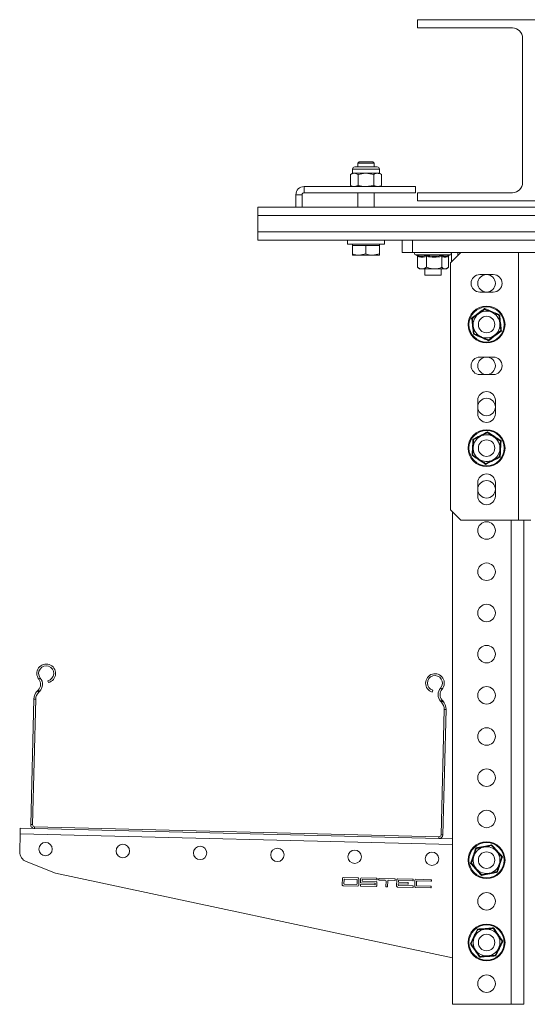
# Model space of a CAD drawing. Header units: millimetres. Extents: x -429 to 669, y -1273 to -42.
# Tile 6 of 10: x -429 to -183, y -520 to -42. Entities that reach past the tile are written whole.
import ezdxf

# ---------------------------------------------------------------- set-up
doc = ezdxf.new("R2010")
doc.units = ezdxf.units.MM

msp = doc.modelspace()

# ---------------------------------------------------------------- linework, layer by layer
at = {"color": 7, "linetype": 'Continuous', "lineweight": 15}
for p, q in [((-236.13, -45.56), (-236.13, -41.56)), ((-236.13, -41.56), (-126.13, -41.56)), ((-190.13, -45.56), (-236.13, -45.56)), ((-185.13, -120.56), (-185.13, -50.56)), ((-267.63, -114.08), (-267.63, -116.12)), ((-266.61, -113.06), (-256.39, -113.06)), ((-264.44, -110.56), (-265.13, -111.25)), ((-265.13, -111.25), (-265.13, -113.06)), ((-257.13, -111.25), (-265.13, -111.25)), ((-257.82, -110.56), (-264.44, -110.56)), ((-257.13, -111.25), (-257.82, -110.56)), ((-257.13, -113.06), (-257.13, -111.25)), ((-256.39, -113.06), (-255.65, -113.06)), ((-254.63, -116.12), (-254.63, -114.08)), ((-267.63, -116.12), (-268.64, -116.7)), ((-268.64, -121.98), (-268.64, -116.7)), ((-267.63, -116.12), (-266.76, -116.12)), ((-266.76, -116.12), (-261.13, -116.12)), ((-264.88, -116.7), (-266.76, -116.12)), ((-264.88, -121.98), (-264.88, -116.7)), ((-257.38, -116.7), (-261.13, -116.12)), ((-261.13, -116.12), (-255.5, -116.12)), ((-257.38, -121.98), (-257.38, -116.7)), ((-255.5, -116.12), (-254.63, -116.12)), ((-253.63, -116.7), (-254.63, -116.12)), ((-253.63, -121.98), (-253.63, -116.7)), ((-291.13, -122.56), (-237.13, -122.56)), ((-268.64, -121.98), (-267.63, -122.56)), ((-264.88, -121.98), (-266.76, -122.56)), ((-257.38, -121.98), (-261.13, -122.56)), ((-254.63, -122.56), (-253.63, -121.98)), ((-237.13, -125.56), (-237.13, -122.56)), ((-295.13, -132.56), (-295.13, -126.56)), ((-292.13, -132.56), (-292.13, -126.56)), ((-291.13, -125.56), (-237.13, -125.56)), ((-265.13, -125.56), (-265.13, -132.56)), ((-257.13, -132.56), (-257.13, -125.56)), ((-236.13, -129.56), (-236.13, -125.56)), ((-236.13, -125.56), (-190.13, -125.56)), ((-295.13, -132.56), (-313.63, -132.56)), ((-313.63, -132.56), (-313.63, -136.56)), ((-292.13, -132.56), (-295.13, -132.56)), ((-70.13, -132.56), (-292.13, -132.56)), ((-126.13, -129.56), (-236.13, -129.56)), ((-313.63, -136.56), (-313.63, -144.56)), ((-313.63, -144.56), (-313.63, -148.56)), ((-48.63, -148.56), (-313.63, -148.56)), ((-270.13, -148.56), (-270.13, -150.56)), ((-252.13, -150.56), (-270.13, -150.56)), ((-267.63, -150.56), (-267.63, -151.16)), ((-267.63, -151.16), (-267.63, -155.28)), ((-267.63, -151.16), (-264.38, -151.16)), ((-264.38, -151.16), (-261.13, -151.16)), ((-261.13, -151.16), (-261.13, -155.28)), ((-261.13, -151.16), (-257.88, -151.16)), ((-257.88, -151.16), (-254.63, -151.16)), ((-254.63, -151.16), (-254.63, -150.56)), ((-254.63, -151.16), (-254.63, -155.28)), ((-252.13, -150.56), (-252.13, -148.56)), ((-243.63, -154.56), (-243.63, -148.56)), ((-238.63, -148.56), (-238.63, -154.56)), ((-267.63, -155.86), (-264.38, -155.86)), ((-261.13, -155.28), (-264.38, -155.86)), ((-264.38, -155.86), (-257.88, -155.86)), ((-254.63, -155.28), (-257.88, -155.86)), ((-254.63, -155.86), (-257.88, -155.86)), ((-238.63, -154.56), (-243.63, -154.56)), ((-238.63, -154.56), (-123.63, -154.56)), ((-237.17, -155.76), (-236.44, -156.03)), ((-236.18, -156.08), (-236.5, -155.99)), ((-236.11, -156.49), (-236.11, -161.76)), ((-231.83, -156.49), (-231.83, -161.76)), ((-224.35, -156.49), (-224.35, -161.76)), ((-221.15, -156.49), (-221.15, -161.76)), ((-221.07, -156.11), (-220.09, -155.76)), ((-215.13, -154.56), (-220.13, -159.56)), ((-219.63, -154.56), (-219.63, -159.06)), ((-216.63, -154.56), (-216.63, -156.06)), ((-235.81, -162.01), (-236.11, -161.76)), ((-235.82, -162.01), (-235.13, -162.56)), ((-222.13, -162.56), (-221.45, -162.01)), ((-220.13, -159.56), (-220.13, -279.56)), ((-235.13, -162.56), (-233.97, -162.56)), ((-233.97, -162.56), (-228.09, -162.56)), ((-232.63, -162.56), (-232.63, -165.56)), ((-232.63, -165.56), (-224.84, -165.56)), ((-228.09, -162.56), (-222.75, -162.56)), ((-224.84, -165.56), (-224.63, -165.56)), ((-224.63, -165.56), (-224.63, -162.56)), ((-222.75, -162.56), (-222.13, -162.56)), ((-199.38, -165.31), (-205.88, -165.31)), ((-205.88, -173.81), (-199.38, -173.81)), ((-199.38, -205.31), (-205.88, -205.31)), ((-205.88, -213.81), (-199.38, -213.81)), ((-206.88, -226.31), (-206.88, -232.81)), ((-198.38, -232.81), (-198.38, -226.31)), ((-206.88, -266.31), (-206.88, -272.81)), ((-198.38, -272.81), (-198.38, -266.31)), ((-220.13, -279.56), (-215.13, -284.56)), ((-219.13, -280.56), (-219.13, -519.56)), ((-215.13, -284.56), (-187.13, -284.56)), ((-187.13, -284.56), (-181.13, -284.56)), ((-184.63, -284.56), (-184.63, -519.56)), ((-415.4, -362.45), (-415.19, -363.32)), ((-420.49, -367.37), (-420.14, -367.02)), ((-419.86, -368.01), (-419.5, -367.66)), ((-228.95, -367.98), (-228.7, -367.12)), ((-423.77, -432.29), (-422.25, -371.46)), ((-422.87, -432.31), (-421.35, -371.49)), ((-224.86, -372.52), (-224.52, -372.9)), ((-224.19, -371.92), (-223.86, -372.29)), ((-223.21, -376.44), (-224.73, -437.26)), ((-222.31, -376.46), (-223.83, -437.29)), ((-428.81, -434.06), (-421.92, -434.23)), ((-225.78, -439.14), (-421.92, -434.23)), ((-225.76, -438.24), (-421.89, -433.33)), ((-428.88, -436.76), (-429.1, -445.51)), ((-225.78, -439.14), (-219.13, -439.3)), ((-425.93, -450.29), (-411.81, -455.83)), ((-411.81, -455.83), (-219.13, -497.04)), ((-272.57, -458.37), (-272.65, -461.57)), ((-264.97, -458.16), (-272.16, -457.98)), ((-265.59, -458.95), (-271.58, -458.8)), ((-264.66, -461.77), (-264.58, -458.57)), ((-263.78, -458.59), (-263.82, -460.19)), ((-255.97, -458.39), (-263.37, -458.2)), ((-255.78, -458.99), (-255.77, -458.59)), ((-254.97, -458.61), (-254.98, -459.01)), ((-247.17, -458.61), (-254.77, -458.42)), ((-246.99, -459.21), (-246.98, -458.81)), ((-238.37, -458.83), (-245.77, -458.64)), ((-229.58, -459.05), (-236.97, -458.86)), ((-272.26, -461.98), (-265.07, -462.16)), ((-271.79, -458.99), (-271.84, -460.99)), ((-271.64, -461.2), (-265.65, -461.35)), ((-265.44, -461.15), (-265.39, -459.15)), ((-263.85, -461.59), (-263.86, -461.99)), ((-263.67, -462.2), (-256.27, -462.38)), ((-256.85, -461.57), (-263.65, -461.4)), ((-263.43, -460.6), (-256.83, -460.77)), ((-263, -459.61), (-262.99, -459.21)), ((-256.21, -459.98), (-262.81, -459.82)), ((-262.79, -459.02), (-255.99, -459.19)), ((-256.63, -460.97), (-256.64, -461.37)), ((-255.86, -461.99), (-255.82, -460.39)), ((-254.79, -459.22), (-251.79, -459.29)), ((-251.4, -459.7), (-251.46, -462.3)), ((-251.27, -462.51), (-250.87, -462.52)), ((-250.67, -462.32), (-250.6, -459.72)), ((-250.19, -459.33), (-247.19, -459.41)), ((-246.18, -459.03), (-246.26, -462.23)), ((-245.87, -462.64), (-238.47, -462.83)), ((-245.45, -461.65), (-245.44, -461.25)), ((-245.41, -460.05), (-245.4, -459.65)), ((-238.45, -462.03), (-245.25, -461.86)), ((-245.23, -461.06), (-240.83, -461.17)), ((-240.81, -460.37), (-245.21, -460.26)), ((-245.19, -459.46), (-238.39, -459.63)), ((-240.63, -460.97), (-240.62, -460.57)), ((-238.27, -462.63), (-238.26, -462.23)), ((-238.19, -459.43), (-238.18, -459.03)), ((-237.38, -459.25), (-237.46, -462.45)), ((-237.07, -462.86), (-229.68, -463.05)), ((-236.65, -461.87), (-236.6, -459.87)), ((-229.66, -462.25), (-236.45, -462.08)), ((-236.39, -459.68), (-229.6, -459.85)), ((-229.47, -462.85), (-229.46, -462.45)), ((-229.39, -459.65), (-229.38, -459.25)), ((-219.13, -519.56), (-190.63, -519.56)), ((-190.63, -519.56), (-184.63, -519.56))]:
    msp.add_line(p, q, dxfattribs=at)
at = {"color": 7, "linetype": 'Continuous', "lineweight": 0}
for p, q in [((-267.63, -114.08), (-255.5, -114.08)), ((-255.5, -114.08), (-254.63, -114.08)), ((-291.13, -122.56), (-291.13, -125.56)), ((-292.13, -126.56), (-295.13, -126.56)), ((-48.63, -136.56), (-313.63, -136.56)), ((-48.63, -144.56), (-313.63, -144.56)), ((-220.09, -155.76), (-237.17, -155.76)), ((-187.13, -154.56), (-187.13, -284.56)), ((-190.63, -284.56), (-190.63, -519.56)), ((-419.12, -361.16), (-419.83, -361.72)), ((-420.49, -367.37), (-419.86, -368.01)), ((-419.5, -367.66), (-420.14, -367.02)), ((-224.92, -366.02), (-224.24, -366.61)), ((-421.35, -371.49), (-422.25, -371.46)), ((-224.19, -371.92), (-224.86, -372.52)), ((-224.52, -372.9), (-223.86, -372.29)), ((-222.31, -376.46), (-223.21, -376.44)), ((-423.77, -432.29), (-422.87, -432.31)), ((-421.89, -433.33), (-421.92, -434.23)), ((-428.88, -436.76), (-219.13, -442)), ((-225.78, -439.14), (-225.76, -438.24)), ((-224.73, -437.26), (-223.83, -437.29))]:
    msp.add_line(p, q, dxfattribs=at)
at = {"color": 7, "linetype": 'Continuous', "lineweight": 15, "flags": 128}
msp.add_lwpolyline([(-428.88, -436.76), (-428.87, -436.23), (-428.86, -435.73), (-428.84, -435.26), (-428.83, -434.85), (-428.83, -434.51), (-428.82, -434.27), (-428.82, -434.11), (-428.81, -434.06)], dxfattribs=at)
at = {"color": 7, "linetype": 'Continuous', "lineweight": 15}
for centre, radius in [((-202.63, -169.56), 4.25), ((-202.63, -189.56), 8.95), ((-202.63, -189.56), 4), ((-202.63, -209.56), 4.25), ((-202.63, -229.56), 4.25), ((-202.63, -249.56), 8.95), ((-202.63, -249.56), 4), ((-202.63, -269.56), 4.25), ((-202.63, -289.56), 4.25), ((-202.63, -309.56), 4.25), ((-202.63, -329.56), 4.25), ((-202.63, -349.56), 4.25), ((-202.63, -369.56), 4.25), ((-202.63, -389.56), 4.25), ((-202.63, -409.56), 4.25), ((-202.63, -429.56), 4.25), ((-416.56, -444.21), 3.25), ((-379.08, -445.14), 3.25), ((-341.59, -446.08), 3.25), ((-304.1, -447.02), 3.25), ((-202.63, -449.56), 8.95), ((-266.61, -447.96), 3.25), ((-229.12, -448.89), 3.25), ((-202.63, -449.56), 4), ((-202.63, -469.56), 4.25), ((-202.63, -489.56), 8.95), ((-202.63, -489.56), 4), ((-202.63, -509.56), 4.25)]:
    msp.add_circle(centre, radius, dxfattribs=at)
at = {"color": 7, "linetype": 'Continuous', "lineweight": 0}
for centre in [(-202.63, -189.56), (-202.63, -249.56), (-202.63, -449.56), (-202.63, -489.56)]:
    msp.add_circle(centre, 8.54, dxfattribs=at)
at = {"color": 7, "linetype": 'Continuous', "lineweight": 15}
for centre, radius, start, end in [((-190.13, -50.56), 5, 0, 90), ((-266.61, -114.08), 1.02, 90, 180), ((-255.65, -114.08), 1.02, 0, 90), ((-291.13, -126.56), 4, 90, 180), ((-190.13, -120.56), 5, 270, 0), ((-291.13, -126.56), 1, 90, 180), ((-236.96, -155.17), 0.619, 90, 250), ((-220.3, -155.17), 0.619, 290, 90), ((-205.88, -169.56), 4.25, 90, 270), ((-199.38, -169.56), 4.25, 270, 90), ((-202.63, -189.56), 6.5, 126.7486, 186.7486), ((-202.63, -189.56), 6.5, 66.7486, 126.7486), ((-202.63, -189.56), 6.5, 6.7486, 66.7486), ((-202.63, -189.56), 6.5, 186.7486, 246.7486), ((-202.63, -189.56), 6.5, 306.7486, 6.7486), ((-202.63, -189.56), 6.5, 246.7486, 306.7486), ((-205.88, -209.56), 4.25, 90, 270), ((-199.38, -209.56), 4.25, 270, 90), ((-202.63, -226.31), 4.25, 0, 180), ((-202.63, -232.81), 4.25, 180, 0), ((-202.63, -249.56), 6.5, 116.7486, 176.7486), ((-202.63, -249.56), 6.5, 56.7486, 116.7486), ((-202.63, -249.56), 6.5, 356.7486, 56.7486), ((-202.63, -249.56), 6.5, 176.7486, 236.7486), ((-202.63, -249.56), 6.5, 296.7486, 356.7486), ((-202.63, -249.56), 6.5, 236.7486, 296.7486), ((-202.63, -266.31), 4.25, 0, 180), ((-202.63, -272.81), 4.25, 180, 0), ((-416.26, -358.9), 4.55, 283.5675, 218.2499), ((-416.26, -358.9), 3.65, 283.5675, 218.2499), ((-422.97, -364.19), 4, 315.0317, 38.2499), ((-422.97, -364.19), 4.9, 315.0317, 38.2499), ((-227.67, -363.62), 4.55, 318.885, 253.5675), ((-227.67, -363.62), 3.65, 318.885, 253.5675), ((-416.25, -371.61), 6, 135.0317, 178.5675), ((-416.25, -371.61), 5.1, 135.0317, 178.5675), ((-221.22, -369.24), 4.9, 138.885, 222.1033), ((-221.22, -369.24), 4, 138.885, 222.1033), ((-228.31, -376.31), 6, 358.5675, 42.1033), ((-228.31, -376.31), 5.1, 358.5675, 42.1033), ((-421.87, -432.33), 1.9, 178.5675, 268.5675), ((-421.87, -432.33), 1, 178.5675, 268.5675), ((-225.73, -437.24), 1.9, 268.5675, 358.5675), ((-225.73, -437.24), 1, 268.5675, 358.5675), ((-202.63, -449.56), 6.5, 101.7542, 161.7542), ((-202.63, -449.56), 6.5, 41.7542, 101.7542), ((-424.1, -445.63), 5, 178.5675, 248.5675), ((-202.63, -449.56), 6.5, 161.7542, 221.7542), ((-202.63, -449.56), 6.5, 341.7542, 41.7542), ((-202.63, -449.56), 6.5, 221.7542, 281.7542), ((-202.63, -449.56), 6.5, 281.7542, 341.7542), ((-272.17, -458.38), 0.4, 88.5675, 178.5675), ((-271.59, -459), 0.2, 88.5675, 178.5675), ((-264.98, -458.56), 0.4, 358.5675, 88.5675), ((-263.38, -458.6), 0.4, 88.5675, 178.5675), ((-255.97, -458.59), 0.2, 358.5675, 88.5675), ((-254.77, -458.62), 0.2, 88.5675, 178.5675), ((-247.18, -458.81), 0.2, 358.5675, 88.5675), ((-245.78, -459.04), 0.4, 88.5675, 178.5675), ((-238.38, -459.03), 0.2, 358.5675, 88.5675), ((-236.98, -459.26), 0.4, 88.5675, 178.5675), ((-272.25, -461.58), 0.4, 178.5675, 268.5675), ((-271.64, -461), 0.2, 178.5675, 268.5675), ((-265.64, -461.15), 0.2, 268.5675, 358.5675), ((-265.59, -459.15), 0.2, 358.5675, 88.5675), ((-265.06, -461.76), 0.4, 268.5675, 358.5675), ((-263.66, -462), 0.2, 178.5675, 268.5675), ((-263.65, -461.6), 0.2, 88.5675, 178.5675), ((-263.42, -460.2), 0.4, 178.5675, 268.5675), ((-262.8, -459.62), 0.2, 178.5675, 268.5675), ((-262.79, -459.22), 0.2, 88.5675, 178.5675), ((-256.84, -461.37), 0.2, 268.5675, 358.5675), ((-256.83, -460.97), 0.2, 358.5675, 88.5675), ((-256.26, -461.98), 0.4, 268.5675, 358.5675), ((-256.22, -460.38), 0.4, 358.5675, 88.5675), ((-255.98, -458.99), 0.2, 268.5675, 358.5675), ((-254.78, -459.02), 0.2, 178.5675, 268.5675), ((-251.8, -459.69), 0.4, 358.5675, 88.5675), ((-251.26, -462.31), 0.2, 178.5675, 268.5675), ((-250.87, -462.32), 0.2, 268.5675, 358.5675), ((-250.2, -459.73), 0.4, 88.5675, 178.5675), ((-247.19, -459.21), 0.2, 268.5675, 358.5675), ((-245.86, -462.24), 0.4, 178.5675, 268.5675), ((-245.25, -461.66), 0.2, 178.5675, 268.5675), ((-245.24, -461.26), 0.2, 88.5675, 178.5675), ((-245.21, -460.06), 0.2, 178.5675, 268.5675), ((-245.2, -459.66), 0.2, 88.5675, 178.5675), ((-240.83, -460.97), 0.2, 268.5675, 358.5675), ((-240.82, -460.57), 0.2, 358.5675, 88.5675), ((-238.47, -462.63), 0.2, 268.5675, 358.5675), ((-238.46, -462.23), 0.2, 358.5675, 88.5675), ((-238.39, -459.43), 0.2, 268.5675, 358.5675), ((-237.06, -462.46), 0.4, 178.5675, 268.5675), ((-236.45, -461.88), 0.2, 178.5675, 268.5675), ((-236.4, -459.88), 0.2, 88.5675, 178.5675), ((-229.67, -462.85), 0.2, 268.5675, 358.5675), ((-229.66, -462.45), 0.2, 358.5675, 88.5675), ((-229.59, -459.65), 0.2, 268.5675, 358.5675), ((-229.58, -459.25), 0.2, 358.5675, 88.5675), ((-202.63, -489.56), 6.5, 154.4387, 214.4387), ((-202.63, -489.56), 6.5, 94.4387, 154.4387), ((-202.63, -489.56), 6.5, 34.4387, 94.4387), ((-202.63, -489.56), 6.5, 334.4387, 34.4387), ((-202.63, -489.56), 6.5, 214.4387, 274.4387), ((-202.63, -489.56), 6.5, 274.4387, 334.4387)]:
    msp.add_arc(centre, radius, start, end, dxfattribs=at)
for points, knots in [([(-266.76, -116.12), (-266.8, -116.12), (-267.44, -116.13), (-268.06, -116.42), (-268.64, -116.7)], [0, 0, 0, 0, 0.070215, 1, 1, 1, 1]), ([(-261.13, -116.12), (-261.22, -116.12), (-262.49, -116.13), (-263.73, -116.42), (-264.88, -116.7)], [0, 0, 0, 0, 0.070215, 1, 1, 1, 1]), ([(-257.38, -116.7), (-257.22, -116.61), (-256.61, -116.27), (-255.97, -116.18), (-255.5, -116.12)], [0, 0, 0, 0, 0.257551, 1, 1, 1, 1]), ([(-255.5, -116.12), (-255.33, -116.12), (-254.7, -116.16), (-254.08, -116.47), (-253.63, -116.7)], [0, 0, 0, 0, 0.2686318, 1, 1, 1, 1]), ([(-266.76, -122.56), (-266.8, -122.56), (-267.44, -122.55), (-268.06, -122.25), (-268.64, -121.98)], [0, 0, 0, 0, 0.0702152, 1, 1, 1, 1]), ([(-261.13, -122.56), (-261.22, -122.56), (-262.49, -122.55), (-263.73, -122.25), (-264.88, -121.98)], [0, 0, 0, 0, 0.070215, 1, 1, 1, 1]), ([(-257.38, -121.98), (-257.22, -122.06), (-256.61, -122.4), (-255.97, -122.49), (-255.5, -122.56)], [0, 0, 0, 0, 0.2575506, 1, 1, 1, 1]), ([(-255.5, -122.56), (-255.33, -122.55), (-254.7, -122.52), (-254.08, -122.2), (-253.63, -121.98)], [0, 0, 0, 0, 0.268632, 1, 1, 1, 1]), ([(-264.38, -155.86), (-264.46, -155.86), (-265.56, -155.85), (-266.63, -155.55), (-267.63, -155.28)], [0, 0, 0, 0, 0.070215, 1, 1, 1, 1]), ([(-267.63, -155.28), (-267.63, -155.51), (-267.63, -155.82), (-267.63, -155.85), (-267.63, -155.86)], [0, 0, 0, 0, 0.758151, 1, 1, 1, 1]), ([(-257.88, -155.86), (-257.96, -155.86), (-259.06, -155.85), (-260.13, -155.55), (-261.13, -155.28)], [0, 0, 0, 0, 0.070215, 1, 1, 1, 1]), ([(-254.63, -155.86), (-254.63, -155.85), (-254.63, -155.82), (-254.63, -155.51), (-254.63, -155.28)], [0, 0, 0, 0, 0.241849, 1, 1, 1, 1]), ([(-236.11, -156.49), (-236.12, -156.44), (-236.13, -156.33), (-236.21, -156.19), (-236.34, -156.07), (-236.44, -156.01), (-236.5, -155.99), (-236.5, -155.99)], [0, 0, 0, 0, 0.236169, 0.47137, 0.732414, 0.993147, 1, 1, 1, 1]), ([(-231.99, -155.99), (-231.99, -155.99), (-231.97, -156.01), (-231.92, -156.07), (-231.87, -156.19), (-231.83, -156.33), (-231.83, -156.44), (-231.83, -156.49)], [0, 0, 0, 0, 0.006845, 0.267584, 0.528631, 0.763827, 1, 1, 1, 1]), ([(-224.12, -155.99), (-224.12, -155.99), (-224.16, -156.01), (-224.22, -156.07), (-224.29, -156.19), (-224.34, -156.33), (-224.34, -156.44), (-224.35, -156.49)], [0, 0, 0, 0, 0.0068504, 0.2675826, 0.5286311, 0.7638301, 1, 1, 1, 1]), ([(-220.83, -156.03), (-220.86, -156.04), (-220.94, -156.08), (-221.05, -156.19), (-221.13, -156.33), (-221.15, -156.44), (-221.15, -156.49)], [0, 0, 0, 0, 0.179615, 0.472015, 0.735463, 1, 1, 1, 1]), ([(-236.11, -161.76), (-235.81, -161.95), (-235.2, -162.33), (-234.47, -162.54), (-234.06, -162.55), (-233.97, -162.56)], [0, 0, 0, 0, 0.434794, 0.879848, 1, 1, 1, 1]), ([(-233.97, -162.56), (-233.4, -162.46), (-232.67, -162.33), (-231.98, -161.86), (-231.83, -161.76)], [0, 0, 0, 0, 0.76901, 1, 1, 1, 1]), ([(-231.83, -161.76), (-231.51, -161.88), (-230.31, -162.34), (-229.03, -162.46), (-228.09, -162.56)], [0, 0, 0, 0, 0.2638984, 1, 1, 1, 1]), ([(-228.09, -162.56), (-227.92, -162.55), (-226.74, -162.53), (-225.47, -162.2), (-224.43, -161.79), (-224.35, -161.76)], [0, 0, 0, 0, 0.127946, 0.927355, 1, 1, 1, 1]), ([(-224.35, -161.76), (-224.12, -161.95), (-223.67, -162.33), (-223.12, -162.54), (-222.81, -162.55), (-222.75, -162.56)], [0, 0, 0, 0, 0.4347934, 0.8798501, 1, 1, 1, 1]), ([(-222.75, -162.56), (-222.33, -162.46), (-221.78, -162.33), (-221.27, -161.86), (-221.15, -161.76)], [0, 0, 0, 0, 0.769006, 1, 1, 1, 1]), ([(-209.53, -186.59), (-209.11, -186.28), (-208.25, -185.64), (-207.23, -184.88), (-206.64, -184.44), (-206.52, -184.35)], [0, 0, 0, 0, 0.434793, 0.879848, 1, 1, 1, 1]), ([(-206.52, -184.35), (-205.73, -183.76), (-204.7, -182.99), (-203.73, -182.27), (-203.51, -182.1)], [0, 0, 0, 0, 0.769008, 1, 1, 1, 1]), ([(-203.51, -182.1), (-203.51, -182.1), (-203.52, -182.09), (-203.53, -182), (-203.54, -181.88), (-203.55, -181.77), (-203.56, -181.72), (-203.56, -181.72)], [0, 0, 0, 0, 0.236166, 0.471369, 0.732417, 0.993144, 1, 1, 1, 1]), ([(-200.07, -183.58), (-200.22, -183.52), (-201.31, -183.05), (-202.48, -182.55), (-203.43, -182.14), (-203.51, -182.1)], [0, 0, 0, 0, 0.127944, 0.927357, 1, 1, 1, 1]), ([(-196.62, -185.07), (-196.91, -184.94), (-198.01, -184.47), (-199.19, -183.96), (-200.07, -183.58)], [0, 0, 0, 0, 0.263898, 1, 1, 1, 1]), ([(-196.62, -185.07), (-196.61, -185.06), (-196.6, -185.06), (-196.53, -185), (-196.44, -184.93), (-196.35, -184.87), (-196.31, -184.83), (-196.3, -184.83)], [0, 0, 0, 0, 0.236166, 0.471367, 0.732415, 0.993143, 1, 1, 1, 1]), ([(-196.62, -185.07), (-196.56, -185.59), (-196.43, -186.65), (-196.28, -187.92), (-196.19, -188.64), (-196.18, -188.79)], [0, 0, 0, 0, 0.434794, 0.879848, 1, 1, 1, 1]), ([(-209.89, -186.44), (-209.88, -186.44), (-209.83, -186.46), (-209.73, -186.5), (-209.62, -186.55), (-209.54, -186.59), (-209.53, -186.59), (-209.53, -186.59)], [0, 0, 0, 0, 0.006856, 0.267583, 0.52863, 0.763835, 1, 1, 1, 1]), ([(-209.09, -190.32), (-209.2, -189.34), (-209.35, -188.06), (-209.49, -186.87), (-209.53, -186.59)], [0, 0, 0, 0, 0.7690076, 1, 1, 1, 1]), ([(-208.64, -194.05), (-208.71, -193.52), (-208.83, -192.47), (-208.98, -191.2), (-209.07, -190.47), (-209.09, -190.32)], [0, 0, 0, 0, 0.434793, 0.879848, 1, 1, 1, 1]), ([(-196.18, -188.79), (-196.06, -189.78), (-195.91, -191.05), (-195.77, -192.24), (-195.74, -192.52)], [0, 0, 0, 0, 0.769008, 1, 1, 1, 1]), ([(-208.96, -194.28), (-208.96, -194.28), (-208.91, -194.25), (-208.83, -194.18), (-208.73, -194.11), (-208.66, -194.06), (-208.65, -194.05), (-208.64, -194.05)], [0, 0, 0, 0, 0.006857, 0.267586, 0.528632, 0.763833, 1, 1, 1, 1]), ([(-205.2, -195.53), (-205.35, -195.46), (-206.44, -194.99), (-207.61, -194.49), (-208.57, -194.08), (-208.64, -194.05)], [0, 0, 0, 0, 0.127944, 0.927357, 1, 1, 1, 1]), ([(-201.75, -197.01), (-202.04, -196.88), (-203.14, -196.41), (-204.33, -195.9), (-205.2, -195.53)], [0, 0, 0, 0, 0.263898, 1, 1, 1, 1]), ([(-198.74, -194.76), (-199.54, -195.36), (-200.57, -196.13), (-201.53, -196.84), (-201.75, -197.01)], [0, 0, 0, 0, 0.769009, 1, 1, 1, 1]), ([(-195.74, -192.52), (-196.16, -192.83), (-197.01, -193.47), (-198.04, -194.24), (-198.62, -194.67), (-198.74, -194.76)], [0, 0, 0, 0, 0.434795, 0.8798485, 1, 1, 1, 1]), ([(-195.74, -192.52), (-195.73, -192.52), (-195.72, -192.53), (-195.64, -192.56), (-195.53, -192.61), (-195.43, -192.65), (-195.38, -192.67), (-195.38, -192.67)], [0, 0, 0, 0, 0.236166, 0.471365, 0.732418, 0.993144, 1, 1, 1, 1]), ([(-201.7, -197.4), (-201.7, -197.4), (-201.71, -197.34), (-201.72, -197.23), (-201.74, -197.11), (-201.75, -197.03), (-201.75, -197.02), (-201.75, -197.01)], [0, 0, 0, 0, 0.006855, 0.267581, 0.528633, 0.763834, 1, 1, 1, 1]), ([(-208.91, -245.44), (-208.44, -245.2), (-207.49, -244.72), (-206.34, -244.15), (-205.69, -243.82), (-205.56, -243.75)], [0, 0, 0, 0, 0.4347936, 0.8798472, 1, 1, 1, 1]), ([(-205.56, -243.75), (-204.67, -243.31), (-203.52, -242.73), (-202.45, -242.19), (-202.21, -242.06)], [0, 0, 0, 0, 0.769007, 1, 1, 1, 1]), ([(-202.21, -242.06), (-202.2, -242.06), (-202.2, -242.05), (-202.2, -241.96), (-202.19, -241.84), (-202.19, -241.73), (-202.18, -241.67), (-202.18, -241.67)], [0, 0, 0, 0, 0.2361671, 0.4713703, 0.7324222, 0.9931459, 1, 1, 1, 1]), ([(-199.07, -244.12), (-199.2, -244.03), (-200.2, -243.38), (-201.26, -242.68), (-202.13, -242.11), (-202.21, -242.06)], [0, 0, 0, 0, 0.127945, 0.927358, 1, 1, 1, 1]), ([(-209.23, -245.23), (-209.23, -245.23), (-209.19, -245.26), (-209.1, -245.32), (-208.99, -245.38), (-208.92, -245.43), (-208.91, -245.44), (-208.91, -245.44)], [0, 0, 0, 0, 0.006854, 0.26759, 0.528635, 0.763836, 1, 1, 1, 1]), ([(-209.12, -249.19), (-209.06, -248.2), (-208.99, -246.91), (-208.92, -245.72), (-208.91, -245.44)], [0, 0, 0, 0, 0.7690073, 1, 1, 1, 1]), ([(-195.93, -246.18), (-196.19, -246), (-197.2, -245.35), (-198.27, -244.64), (-199.07, -244.12)], [0, 0, 0, 0, 0.263898, 1, 1, 1, 1]), ([(-195.93, -246.18), (-195.96, -246.7), (-196.02, -247.77), (-196.09, -249.05), (-196.13, -249.77), (-196.14, -249.92)], [0, 0, 0, 0, 0.4347935, 0.8798474, 1, 1, 1, 1]), ([(-195.93, -246.18), (-195.92, -246.18), (-195.91, -246.17), (-195.84, -246.13), (-195.73, -246.08), (-195.63, -246.03), (-195.58, -246), (-195.58, -246)], [0, 0, 0, 0, 0.236168, 0.471369, 0.732411, 0.993145, 1, 1, 1, 1]), ([(-209.68, -253.11), (-209.68, -253.11), (-209.63, -253.08), (-209.54, -253.04), (-209.43, -252.98), (-209.35, -252.94), (-209.34, -252.94), (-209.33, -252.93)], [0, 0, 0, 0, 0.0068504, 0.2675813, 0.5286313, 0.7638337, 1, 1, 1, 1]), ([(-209.33, -252.93), (-209.3, -252.41), (-209.24, -251.35), (-209.17, -250.07), (-209.13, -249.34), (-209.12, -249.19)], [0, 0, 0, 0, 0.434793, 0.879848, 1, 1, 1, 1]), ([(-206.2, -254.99), (-206.33, -254.9), (-207.33, -254.25), (-208.39, -253.55), (-209.26, -252.98), (-209.33, -252.93)], [0, 0, 0, 0, 0.127945, 0.927356, 1, 1, 1, 1]), ([(-196.14, -249.92), (-196.2, -250.91), (-196.27, -252.2), (-196.34, -253.4), (-196.35, -253.67)], [0, 0, 0, 0, 0.7690092, 1, 1, 1, 1]), ([(-203.06, -257.05), (-203.32, -256.88), (-204.33, -256.22), (-205.4, -255.51), (-206.2, -254.99)], [0, 0, 0, 0, 0.263897, 1, 1, 1, 1]), ([(-203.08, -257.44), (-203.08, -257.44), (-203.08, -257.38), (-203.07, -257.28), (-203.06, -257.15), (-203.06, -257.07), (-203.06, -257.06), (-203.06, -257.05)], [0, 0, 0, 0, 0.006844, 0.267578, 0.52863, 0.763833, 1, 1, 1, 1]), ([(-199.71, -255.36), (-200.59, -255.81), (-201.74, -256.39), (-202.81, -256.93), (-203.06, -257.05)], [0, 0, 0, 0, 0.769007, 1, 1, 1, 1]), ([(-196.35, -253.67), (-196.82, -253.91), (-197.77, -254.39), (-198.92, -254.96), (-199.57, -255.29), (-199.71, -255.36)], [0, 0, 0, 0, 0.434793, 0.879846, 1, 1, 1, 1]), ([(-196.35, -253.67), (-196.35, -253.67), (-196.34, -253.68), (-196.27, -253.73), (-196.17, -253.8), (-196.08, -253.85), (-196.03, -253.88), (-196.03, -253.89)], [0, 0, 0, 0, 0.236166, 0.471366, 0.732411, 0.993146, 1, 1, 1, 1]), ([(-208.8, -447.52), (-208.75, -447.37), (-208.38, -446.24), (-207.98, -445.03), (-207.66, -444.04), (-207.63, -443.96)], [0, 0, 0, 0, 0.127945, 0.927355, 1, 1, 1, 1]), ([(-207.89, -443.67), (-207.89, -443.67), (-207.85, -443.71), (-207.78, -443.79), (-207.7, -443.88), (-207.64, -443.94), (-207.63, -443.95), (-207.63, -443.96)], [0, 0, 0, 0, 0.006879, 0.267602, 0.528651, 0.763825, 1, 1, 1, 1]), ([(-207.63, -443.96), (-207.11, -443.85), (-206.07, -443.63), (-204.82, -443.37), (-204.11, -443.22), (-203.96, -443.19)], [0, 0, 0, 0, 0.434794, 0.879849, 1, 1, 1, 1]), ([(-203.96, -443.19), (-202.99, -442.99), (-201.73, -442.73), (-200.55, -442.48), (-200.28, -442.43)], [0, 0, 0, 0, 0.769007, 1, 1, 1, 1]), ([(-200.16, -442.06), (-200.16, -442.06), (-200.18, -442.11), (-200.21, -442.21), (-200.25, -442.33), (-200.28, -442.41), (-200.28, -442.42), (-200.28, -442.43)], [0, 0, 0, 0, 0.006867, 0.267587, 0.528624, 0.763826, 1, 1, 1, 1]), ([(-200.28, -442.43), (-199.93, -442.82), (-199.22, -443.61), (-198.37, -444.57), (-197.88, -445.11), (-197.78, -445.23)], [0, 0, 0, 0, 0.434793, 0.87985, 1, 1, 1, 1]), ([(-209.98, -451.09), (-209.88, -450.78), (-209.5, -449.64), (-209.1, -448.42), (-208.8, -447.52)], [0, 0, 0, 0, 0.263898, 1, 1, 1, 1]), ([(-197.78, -445.23), (-197.12, -445.97), (-196.27, -446.93), (-195.47, -447.82), (-195.28, -448.03)], [0, 0, 0, 0, 0.769006, 1, 1, 1, 1]), ([(-196.46, -451.59), (-196.41, -451.44), (-196.03, -450.31), (-195.64, -449.1), (-195.31, -448.11), (-195.28, -448.03)], [0, 0, 0, 0, 0.1279376, 0.9273547, 1, 1, 1, 1]), ([(-195.28, -448.03), (-195.28, -448.03), (-195.27, -448.02), (-195.18, -448.01), (-195.06, -447.98), (-194.96, -447.96), (-194.9, -447.95), (-194.9, -447.95)], [0, 0, 0, 0, 0.236173, 0.471365, 0.732415, 0.993148, 1, 1, 1, 1]), ([(-210.36, -451.16), (-210.36, -451.16), (-210.3, -451.15), (-210.2, -451.13), (-210.08, -451.11), (-210, -451.09), (-209.98, -451.09), (-209.98, -451.09)], [0, 0, 0, 0, 0.0068602, 0.2675937, 0.5286304, 0.7638228, 1, 1, 1, 1]), ([(-207.48, -453.88), (-208.14, -453.15), (-209, -452.19), (-209.79, -451.29), (-209.98, -451.09)], [0, 0, 0, 0, 0.769007, 1, 1, 1, 1]), ([(-204.98, -456.68), (-205.33, -456.29), (-206.04, -455.5), (-206.89, -454.54), (-207.38, -454), (-207.48, -453.88)], [0, 0, 0, 0, 0.434798, 0.8798502, 1, 1, 1, 1]), ([(-197.63, -455.16), (-197.53, -454.85), (-197.16, -453.71), (-196.75, -452.49), (-196.46, -451.59)], [0, 0, 0, 0, 0.263896, 1, 1, 1, 1]), ([(-204.98, -456.68), (-204.98, -456.69), (-204.99, -456.7), (-205.01, -456.78), (-205.05, -456.9), (-205.09, -457), (-205.1, -457.05), (-205.1, -457.05)], [0, 0, 0, 0, 0.2361713, 0.4713532, 0.7324181, 0.9931326, 1, 1, 1, 1]), ([(-201.31, -455.92), (-202.28, -456.12), (-203.54, -456.38), (-204.71, -456.63), (-204.98, -456.68)], [0, 0, 0, 0, 0.7690059, 1, 1, 1, 1]), ([(-197.63, -455.16), (-198.15, -455.26), (-199.19, -455.48), (-200.44, -455.74), (-201.16, -455.89), (-201.31, -455.92)], [0, 0, 0, 0, 0.434794, 0.879847, 1, 1, 1, 1]), ([(-197.63, -455.16), (-197.63, -455.16), (-197.62, -455.17), (-197.56, -455.23), (-197.48, -455.32), (-197.41, -455.4), (-197.37, -455.45), (-197.37, -455.45)], [0, 0, 0, 0, 0.2361717, 0.47137, 0.7324239, 0.9931454, 1, 1, 1, 1]), ([(-199.22, -482.43), (-199.22, -482.43), (-199.25, -482.49), (-199.3, -482.58), (-199.35, -482.69), (-199.39, -482.77), (-199.39, -482.78), (-199.39, -482.79)], [0, 0, 0, 0, 0.006861, 0.267618, 0.528637, 0.763826, 1, 1, 1, 1]), ([(-210.11, -490.14), (-209.98, -489.85), (-209.46, -488.77), (-208.9, -487.61), (-208.49, -486.75)], [0, 0, 0, 0, 0.263902, 1, 1, 1, 1]), ([(-208.49, -486.75), (-208.42, -486.6), (-207.91, -485.53), (-207.36, -484.38), (-206.91, -483.44), (-206.88, -483.37)], [0, 0, 0, 0, 0.1279453, 0.9273529, 1, 1, 1, 1]), ([(-207.1, -483.04), (-207.1, -483.05), (-207.06, -483.09), (-207, -483.18), (-206.93, -483.28), (-206.89, -483.35), (-206.88, -483.36), (-206.88, -483.37)], [0, 0, 0, 0, 0.0068687, 0.2676034, 0.5286435, 0.7638303, 1, 1, 1, 1]), ([(-206.88, -483.37), (-206.35, -483.33), (-205.29, -483.24), (-204.01, -483.14), (-203.29, -483.09), (-203.13, -483.08)], [0, 0, 0, 0, 0.434794, 0.879847, 1, 1, 1, 1]), ([(-203.13, -483.08), (-202.15, -483), (-200.86, -482.9), (-199.67, -482.81), (-199.39, -482.79)], [0, 0, 0, 0, 0.7690065, 1, 1, 1, 1]), ([(-199.39, -482.79), (-199.1, -483.22), (-198.49, -484.1), (-197.77, -485.15), (-197.36, -485.75), (-197.27, -485.88)], [0, 0, 0, 0, 0.434793, 0.879843, 1, 1, 1, 1]), ([(-197.27, -485.88), (-196.71, -486.7), (-195.98, -487.76), (-195.3, -488.75), (-195.15, -488.98)], [0, 0, 0, 0, 0.7690006, 1, 1, 1, 1]), ([(-210.5, -490.17), (-210.5, -490.17), (-210.45, -490.16), (-210.34, -490.15), (-210.22, -490.15), (-210.13, -490.14), (-210.12, -490.14), (-210.11, -490.14)], [0, 0, 0, 0, 0.006865, 0.267596, 0.52864, 0.763826, 1, 1, 1, 1]), ([(-207.99, -493.23), (-208.55, -492.42), (-209.28, -491.35), (-209.96, -490.37), (-210.11, -490.14)], [0, 0, 0, 0, 0.769008, 1, 1, 1, 1]), ([(-196.77, -492.36), (-196.7, -492.21), (-196.18, -491.14), (-195.63, -489.99), (-195.19, -489.05), (-195.15, -488.98)], [0, 0, 0, 0, 0.127946, 0.9273582, 1, 1, 1, 1]), ([(-195.15, -488.98), (-195.14, -488.97), (-195.13, -488.97), (-195.05, -488.97), (-194.92, -488.96), (-194.82, -488.95), (-194.76, -488.95), (-194.76, -488.95)], [0, 0, 0, 0, 0.236175, 0.471368, 0.732415, 0.993149, 1, 1, 1, 1]), ([(-205.87, -496.33), (-206.17, -495.89), (-206.77, -495.02), (-207.49, -493.96), (-207.9, -493.36), (-207.99, -493.23)], [0, 0, 0, 0, 0.434796, 0.879848, 1, 1, 1, 1]), ([(-205.87, -496.33), (-205.87, -496.33), (-205.88, -496.34), (-205.91, -496.42), (-205.97, -496.53), (-206.01, -496.63), (-206.04, -496.68), (-206.04, -496.68)], [0, 0, 0, 0, 0.236175, 0.471366, 0.73242, 0.993139, 1, 1, 1, 1]), ([(-202.13, -496.04), (-203.11, -496.11), (-204.4, -496.21), (-205.59, -496.31), (-205.87, -496.33)], [0, 0, 0, 0, 0.769007, 1, 1, 1, 1]), ([(-198.39, -495.75), (-198.91, -495.79), (-199.97, -495.87), (-201.25, -495.97), (-201.97, -496.02), (-202.13, -496.04)], [0, 0, 0, 0, 0.434795, 0.879849, 1, 1, 1, 1]), ([(-198.39, -495.75), (-198.25, -495.46), (-197.73, -494.38), (-197.18, -493.22), (-196.77, -492.36)], [0, 0, 0, 0, 0.263902, 1, 1, 1, 1]), ([(-198.39, -495.75), (-198.38, -495.75), (-198.38, -495.76), (-198.33, -495.83), (-198.26, -495.93), (-198.2, -496.02), (-198.17, -496.07), (-198.17, -496.07)], [0, 0, 0, 0, 0.236169, 0.471354, 0.732398, 0.993131, 1, 1, 1, 1])]:
    msp.add_open_spline(points, degree=3, knots=knots, dxfattribs=at)
at = {"color": 7, "linetype": 'Continuous', "lineweight": 0}
for points, knots in [([(-236.5, -155.99), (-236.32, -156.05), (-235.4, -156.32), (-233.87, -156.51), (-232.57, -156.15), (-231.99, -155.99)], [0, 0, 0, 0, 0.120964, 0.606826, 1, 1, 1, 1]), ([(-231.83, -156.49), (-232.53, -156.66), (-233.96, -157.01), (-235.38, -156.67), (-236.11, -156.49)], [0, 0, 0, 0, 0.49217, 1, 1, 1, 1]), ([(-231.99, -155.99), (-231.68, -156.05), (-230.1, -156.32), (-227.45, -156.51), (-225.15, -156.15), (-224.12, -155.99)], [0, 0, 0, 0, 0.120965, 0.606826, 1, 1, 1, 1]), ([(-224.35, -156.49), (-225.57, -156.66), (-228.07, -157.01), (-230.56, -156.67), (-231.83, -156.49)], [0, 0, 0, 0, 0.4921706, 1, 1, 1, 1]), ([(-221.15, -156.49), (-221.68, -156.66), (-222.74, -157.01), (-223.81, -156.67), (-224.35, -156.49)], [0, 0, 0, 0, 0.492171, 1, 1, 1, 1]), ([(-224.12, -155.99), (-223.99, -156.05), (-223.33, -156.32), (-222.31, -156.51), (-221.42, -156.2), (-221.08, -156.08)], [0, 0, 0, 0, 0.133365, 0.669034, 1, 1, 1, 1]), ([(-209.89, -186.44), (-209.63, -186.25), (-208.36, -185.32), (-206.21, -183.73), (-204.38, -182.34), (-203.56, -181.72)], [0, 0, 0, 0, 0.120964, 0.606826, 1, 1, 1, 1]), ([(-203.56, -181.72), (-203.27, -181.84), (-201.82, -182.48), (-199.38, -183.54), (-197.25, -184.43), (-196.3, -184.83)], [0, 0, 0, 0, 0.120964, 0.606826, 1, 1, 1, 1]), ([(-196.3, -184.83), (-196.27, -185.15), (-196.1, -186.72), (-195.8, -189.37), (-195.51, -191.65), (-195.38, -192.67)], [0, 0, 0, 0, 0.120964, 0.606825, 1, 1, 1, 1]), ([(-208.96, -194.28), (-208.99, -193.97), (-209.16, -192.4), (-209.46, -189.75), (-209.76, -187.46), (-209.89, -186.44)], [0, 0, 0, 0, 0.120964, 0.606825, 1, 1, 1, 1]), ([(-201.7, -197.4), (-201.99, -197.27), (-203.44, -196.63), (-205.88, -195.57), (-208.01, -194.68), (-208.96, -194.28)], [0, 0, 0, 0, 0.120963, 0.606825, 1, 1, 1, 1]), ([(-195.38, -192.67), (-195.63, -192.86), (-196.91, -193.79), (-199.05, -195.38), (-200.88, -196.77), (-201.7, -197.4)], [0, 0, 0, 0, 0.120964, 0.606826, 1, 1, 1, 1]), ([(-209.23, -245.23), (-208.95, -245.09), (-207.53, -244.39), (-205.15, -243.2), (-203.1, -242.14), (-202.18, -241.67)], [0, 0, 0, 0, 0.120964, 0.606826, 1, 1, 1, 1]), ([(-202.18, -241.67), (-201.92, -241.85), (-200.61, -242.73), (-198.38, -244.2), (-196.45, -245.45), (-195.58, -246)], [0, 0, 0, 0, 0.120964, 0.606826, 1, 1, 1, 1]), ([(-209.68, -253.11), (-209.66, -252.8), (-209.56, -251.22), (-209.39, -248.56), (-209.28, -246.26), (-209.23, -245.23)], [0, 0, 0, 0, 0.120964, 0.606825, 1, 1, 1, 1]), ([(-195.58, -246), (-195.6, -246.32), (-195.7, -247.89), (-195.87, -250.56), (-195.98, -252.86), (-196.03, -253.89)], [0, 0, 0, 0, 0.120964, 0.606826, 1, 1, 1, 1]), ([(-203.08, -257.44), (-203.34, -257.26), (-204.66, -256.39), (-206.88, -254.91), (-208.82, -253.67), (-209.68, -253.11)], [0, 0, 0, 0, 0.1209641, 0.6068251, 1, 1, 1, 1]), ([(-196.03, -253.89), (-196.31, -254.02), (-197.73, -254.72), (-200.12, -255.91), (-202.16, -256.97), (-203.08, -257.44)], [0, 0, 0, 0, 0.120964, 0.606826, 1, 1, 1, 1]), ([(-210.36, -451.16), (-210.26, -450.87), (-209.75, -449.37), (-208.9, -446.84), (-208.2, -444.65), (-207.89, -443.67)], [0, 0, 0, 0, 0.120963, 0.606826, 1, 1, 1, 1]), ([(-207.89, -443.67), (-207.58, -443.6), (-206.03, -443.3), (-203.42, -442.76), (-201.17, -442.28), (-200.16, -442.06)], [0, 0, 0, 0, 0.120963, 0.606826, 1, 1, 1, 1]), ([(-200.16, -442.06), (-199.95, -442.29), (-198.91, -443.48), (-197.14, -445.48), (-195.59, -447.19), (-194.9, -447.95)], [0, 0, 0, 0, 0.120965, 0.606824, 1, 1, 1, 1]), ([(-194.9, -447.95), (-195, -448.25), (-195.51, -449.74), (-196.36, -452.27), (-197.06, -454.47), (-197.37, -455.45)], [0, 0, 0, 0, 0.120964, 0.606825, 1, 1, 1, 1]), ([(-205.1, -457.05), (-205.31, -456.82), (-206.35, -455.63), (-208.12, -453.63), (-209.67, -451.93), (-210.36, -451.16)], [0, 0, 0, 0, 0.120965, 0.606827, 1, 1, 1, 1]), ([(-197.37, -455.45), (-197.68, -455.51), (-199.23, -455.82), (-201.85, -456.35), (-204.1, -456.84), (-205.1, -457.05)], [0, 0, 0, 0, 0.120965, 0.606825, 1, 1, 1, 1]), ([(-207.1, -483.04), (-206.78, -483.02), (-205.2, -482.91), (-202.54, -482.72), (-200.25, -482.52), (-199.22, -482.43)], [0, 0, 0, 0, 0.120964, 0.606826, 1, 1, 1, 1]), ([(-199.22, -482.43), (-199.05, -482.69), (-198.17, -484.01), (-196.67, -486.21), (-195.35, -488.1), (-194.76, -488.95)], [0, 0, 0, 0, 0.120965, 0.606825, 1, 1, 1, 1]), ([(-210.5, -490.17), (-210.36, -489.88), (-209.67, -488.46), (-208.51, -486.06), (-207.53, -483.98), (-207.1, -483.04)], [0, 0, 0, 0, 0.120965, 0.606826, 1, 1, 1, 1]), ([(-206.04, -496.68), (-206.21, -496.42), (-207.1, -495.11), (-208.59, -492.9), (-209.91, -491.01), (-210.5, -490.17)], [0, 0, 0, 0, 0.120966, 0.606827, 1, 1, 1, 1]), ([(-194.76, -488.95), (-194.9, -489.23), (-195.59, -490.65), (-196.75, -493.05), (-197.73, -495.14), (-198.17, -496.07)], [0, 0, 0, 0, 0.120962, 0.606825, 1, 1, 1, 1]), ([(-198.17, -496.07), (-198.48, -496.09), (-200.06, -496.2), (-202.72, -496.39), (-205.01, -496.59), (-206.04, -496.68)], [0, 0, 0, 0, 0.120964, 0.606826, 1, 1, 1, 1])]:
    msp.add_open_spline(points, degree=3, knots=knots, dxfattribs=at)

doc.saveas('drawing.dxf')
